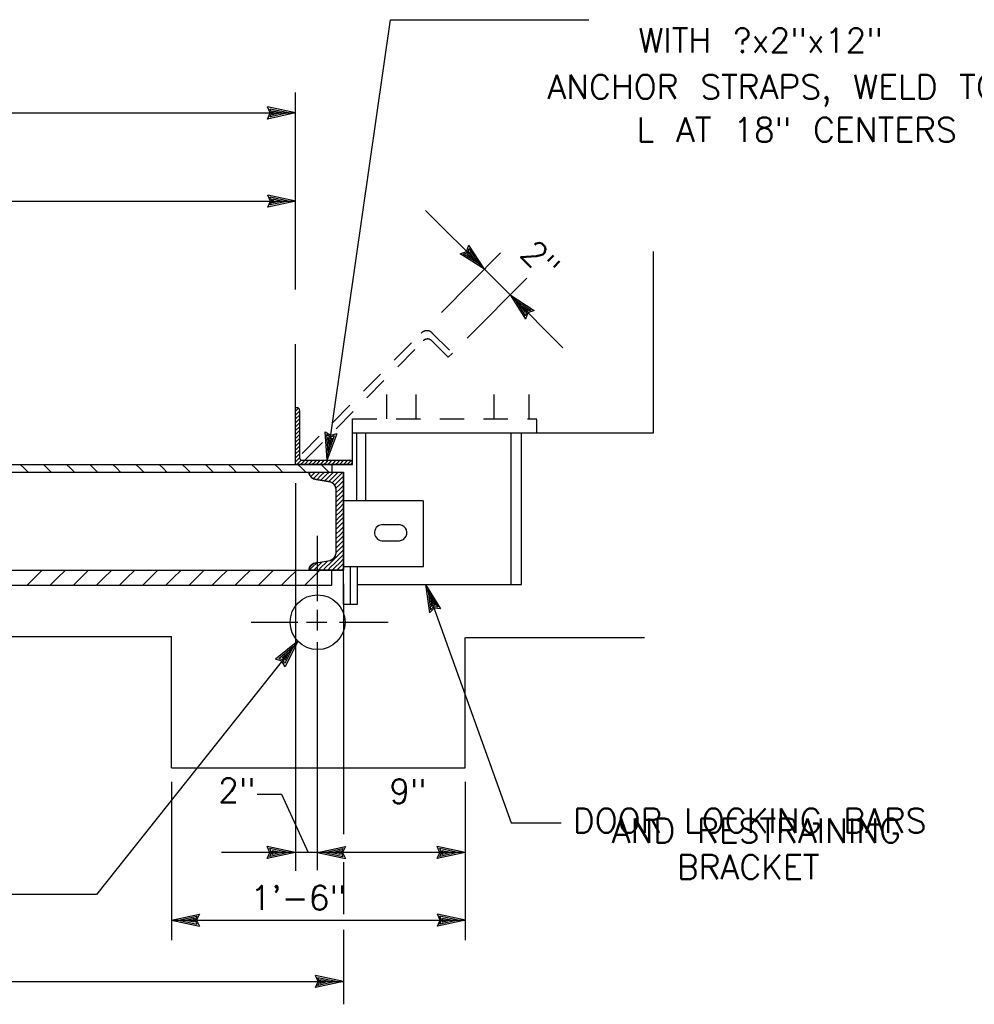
# Model space of a CAD drawing. Extents: x -27.8 to 14.2, y -21.6 to 8.4.
# Tile 5 of 30: x -13.5 to -8.5, y -9.3 to -4.2. Entities that reach past the tile are written whole.
import ezdxf
from ezdxf.enums import TextEntityAlignment as Align

# ---------------------------------------------------------------- set-up
doc = ezdxf.new("R2010")
doc.units = 0
doc.header["$MEASUREMENT"] = 0
doc.linetypes.add('HIDDEN2', pattern=[0.1875, 0.125, -0.0625])
doc.layers.add('01', color=7, linetype='CONTINUOUS')
doc.styles.add('TXT_SHX', font='txt.shx')

msp = doc.modelspace()

# ---------------------------------------------------------------- linework, layer by layer
at = {"layer": '01', "color": 7, "linetype": 'CONTINUOUS'}
for p, q in [((-11.8758, -6.5036), (-11.5498, -4.2366)), ((-11.5498, -4.2366), (-10.5298, -4.2366)), ((-12.0378, -5.6246), (-12.0378, -4.6116)), ((-12.0378, -5.6246), (-12.0378, -4.6116)), ((-12.0378, -4.7166), (-12.1818, -4.6856)), ((-12.1678, -4.7166), (-12.1818, -4.6856)), ((-12.0748, -4.7166), (-12.1688, -4.6966)), ((-12.1598, -4.7166), (-12.1688, -4.6966)), ((-12.1108, -4.7166), (-12.1558, -4.7076)), ((-12.1518, -4.7166), (-12.1558, -4.7076)), ((-20.1068, -4.7166), (-12.0378, -4.7166)), ((-12.0378, -4.7166), (-12.1818, -4.7476)), ((-12.1818, -4.7476), (-12.1678, -4.7166)), ((-12.0748, -4.7166), (-12.1688, -4.7366)), ((-12.1688, -4.7366), (-12.1598, -4.7166)), ((-12.1108, -4.7166), (-12.1558, -4.7266)), ((-12.1558, -4.7266), (-12.1518, -4.7166)), ((-12.0368, -5.1696), (-12.1808, -5.1386)), ((-12.1668, -5.1696), (-12.1808, -5.1386)), ((-12.0738, -5.1696), (-12.1678, -5.1496)), ((-12.1588, -5.1696), (-12.1678, -5.1496)), ((-12.1098, -5.1696), (-12.1548, -5.1606)), ((-12.1508, -5.1696), (-12.1548, -5.1606)), ((-16.0718, -5.1696), (-12.0378, -5.1696)), ((-12.0368, -5.1696), (-12.1808, -5.2006)), ((-12.1808, -5.2006), (-12.1668, -5.1696)), ((-12.0738, -5.1696), (-12.1678, -5.1896)), ((-12.1678, -5.1896), (-12.1588, -5.1696)), ((-12.1098, -5.1696), (-12.1548, -5.1796)), ((-12.1548, -5.1796), (-12.1508, -5.1696)), ((-11.3698, -5.2176), (-11.0668, -5.5206)), ((-11.1588, -5.4286), (-11.1468, -5.3966)), ((-11.1528, -5.4346), (-11.1448, -5.4136)), ((-11.0668, -5.5206), (-11.1468, -5.3966)), ((-11.0928, -5.4946), (-11.1448, -5.4136)), ((-11.2878, -5.7426), (-10.9848, -5.4366)), ((-11.1908, -5.4406), (-11.1588, -5.4286)), ((-11.0668, -5.5206), (-11.1908, -5.4406)), ((-11.1738, -5.4426), (-11.1528, -5.4346)), ((-11.0928, -5.4946), (-11.1738, -5.4426)), ((-11.1578, -5.4446), (-11.1478, -5.4396)), ((-11.1188, -5.4686), (-11.1578, -5.4446)), ((-11.1478, -5.4396), (-11.1438, -5.4306)), ((-11.1188, -5.4686), (-11.1438, -5.4306)), ((-10.1978, -6.3616), (-10.1978, -5.4296)), ((-11.0668, -5.5206), (-10.9348, -5.6526)), ((-11.1548, -5.8746), (-10.8488, -5.5656)), ((-10.9348, -5.6526), (-10.6628, -5.9246)), ((-10.9348, -5.6526), (-10.8108, -5.7326)), ((-10.9348, -5.6526), (-10.8548, -5.7766)), ((-10.9088, -5.6786), (-10.8278, -5.7306)), ((-10.9088, -5.6786), (-10.8568, -5.7596)), ((-10.8828, -5.7046), (-10.8578, -5.7426)), ((-10.8828, -5.7046), (-10.8438, -5.7286)), ((-10.8538, -5.7336), (-10.8578, -5.7426)), ((-10.8488, -5.7386), (-10.8568, -5.7596)), ((-10.8428, -5.7446), (-10.8548, -5.7766)), ((-10.8438, -5.7286), (-10.8538, -5.7336)), ((-10.8278, -5.7306), (-10.8488, -5.7386)), ((-10.8108, -5.7326), (-10.8428, -5.7446)), ((-12.0378, -6.5246), (-12.0378, -5.9066)), ((-12.0378, -6.2326), (-12.0308, -6.2326)), ((-12.0378, -6.5246), (-12.0378, -6.2326)), ((-12.0378, -6.2506), (-12.0228, -6.2356)), ((-12.0378, -6.2516), (-12.0378, -6.2506)), ((-12.0378, -6.2706), (-12.0178, -6.2506)), ((-12.0378, -6.2716), (-12.0378, -6.2706)), ((-12.0378, -6.2906), (-12.0178, -6.2706)), ((-12.0178, -6.2506), (-12.0168, -6.2506)), ((-12.0178, -6.2706), (-12.0168, -6.2706)), ((-12.0168, -6.4906), (-12.0168, -6.2466)), ((-12.0378, -6.2916), (-12.0378, -6.2906)), ((-12.0378, -6.3106), (-12.0178, -6.2906)), ((-12.0378, -6.3116), (-12.0378, -6.3106)), ((-12.0378, -6.3306), (-12.0178, -6.3106)), ((-12.0378, -6.3316), (-12.0378, -6.3306)), ((-12.0378, -6.3506), (-12.0178, -6.3306)), ((-12.0178, -6.2906), (-12.0168, -6.2906)), ((-12.0178, -6.3106), (-12.0168, -6.3106)), ((-12.0178, -6.3306), (-12.0168, -6.3306)), ((-12.0378, -6.3516), (-12.0378, -6.3506)), ((-12.0378, -6.3706), (-12.0178, -6.3506)), ((-12.0378, -6.3716), (-12.0378, -6.3706)), ((-12.0378, -6.3906), (-12.0178, -6.3706)), ((-12.0178, -6.3506), (-12.0168, -6.3506)), ((-12.0178, -6.3706), (-12.0168, -6.3706)), ((-11.8758, -6.5036), (-11.8858, -6.3566)), ((-11.8858, -6.3566), (-11.8568, -6.3746)), ((-11.8708, -6.4666), (-11.8768, -6.3706)), ((-11.8768, -6.3706), (-11.8588, -6.3826)), ((-11.8758, -6.5036), (-11.8248, -6.3656)), ((-11.8708, -6.4666), (-11.8378, -6.3766)), ((-11.8588, -6.3826), (-11.8378, -6.3766)), ((-11.8568, -6.3746), (-11.8248, -6.3656)), ((-11.7458, -6.3616), (-10.1978, -6.3616)), ((-11.7458, -6.5246), (-11.7458, -6.3616)), ((-11.7228, -6.7106), (-11.7228, -6.3616)), ((-11.6758, -6.7106), (-11.6758, -6.3616)), ((-10.9298, -7.1426), (-10.9298, -6.3616)), ((-10.8768, -7.1426), (-10.8768, -6.3616)), ((-12.0378, -6.3916), (-12.0378, -6.3906)), ((-12.0378, -6.4106), (-12.0178, -6.3906)), ((-12.0378, -6.4116), (-12.0378, -6.4106)), ((-12.0378, -6.4306), (-12.0178, -6.4106)), ((-12.0378, -6.4316), (-12.0378, -6.4306)), ((-12.0378, -6.4506), (-12.0178, -6.4306)), ((-12.0178, -6.3906), (-12.0168, -6.3906)), ((-12.0178, -6.4106), (-12.0168, -6.4106)), ((-12.0178, -6.4306), (-12.0168, -6.4306)), ((-11.8658, -6.4316), (-11.8688, -6.3856)), ((-11.8688, -6.3856), (-11.8598, -6.3906)), ((-11.8658, -6.4316), (-11.8498, -6.3876)), ((-11.8598, -6.3906), (-11.8498, -6.3876)), ((-12.0378, -6.4516), (-12.0378, -6.4506)), ((-12.0378, -6.4706), (-12.0178, -6.4506)), ((-12.0378, -6.4716), (-12.0378, -6.4706)), ((-12.0378, -6.4906), (-12.0178, -6.4706)), ((-12.0178, -6.4506), (-12.0168, -6.4506)), ((-12.0178, -6.4706), (-12.0168, -6.4706)), ((-20.5278, -6.5246), (-11.7458, -6.5246)), ((-13.4338, -6.5446), (-13.4538, -6.5246)), ((-13.3148, -6.5446), (-13.3348, -6.5246)), ((-13.1958, -6.5446), (-13.2158, -6.5246)), ((-13.0768, -6.5446), (-13.0968, -6.5246)), ((-12.9578, -6.5446), (-12.9778, -6.5246)), ((-12.8388, -6.5446), (-12.8588, -6.5246)), ((-12.7198, -6.5446), (-12.7398, -6.5246)), ((-12.6008, -6.5446), (-12.6208, -6.5246)), ((-12.4818, -6.5446), (-12.5018, -6.5246)), ((-12.3628, -6.5446), (-12.3828, -6.5246)), ((-12.2438, -6.5446), (-12.2638, -6.5246)), ((-12.1248, -6.5446), (-12.1448, -6.5246)), ((-12.0378, -6.4916), (-12.0378, -6.4906)), ((-12.0378, -6.5106), (-12.0178, -6.4906)), ((-12.0378, -6.5116), (-12.0378, -6.5106)), ((-11.7458, -6.5246), (-12.0378, -6.5246)), ((-12.0318, -6.5246), (-12.0178, -6.5106)), ((-12.0058, -6.5446), (-12.0258, -6.5246)), ((-12.0178, -6.4906), (-12.0168, -6.4906)), ((-12.0178, -6.5106), (-12.0088, -6.5026)), ((-12.0118, -6.5246), (-11.9978, -6.5106)), ((-12.0038, -6.5036), (-11.7588, -6.5036)), ((-11.9978, -6.5106), (-11.9908, -6.5036)), ((-11.9918, -6.5246), (-11.9778, -6.5106)), ((-11.9778, -6.5106), (-11.9708, -6.5036)), ((-11.9718, -6.5246), (-11.9578, -6.5106)), ((-11.9578, -6.5106), (-11.9508, -6.5036)), ((-11.9518, -6.5246), (-11.9378, -6.5106)), ((-11.9378, -6.5106), (-11.9308, -6.5036)), ((-11.9318, -6.5246), (-11.9178, -6.5106)), ((-11.9178, -6.5106), (-11.9108, -6.5036)), ((-11.9118, -6.5246), (-11.8978, -6.5106)), ((-11.8868, -6.5446), (-11.9068, -6.5246)), ((-11.8978, -6.5106), (-11.8908, -6.5036)), ((-11.8918, -6.5246), (-11.8778, -6.5106)), ((-11.8778, -6.5106), (-11.8708, -6.5036)), ((-11.8718, -6.5246), (-11.8578, -6.5106)), ((-11.8578, -6.5106), (-11.8508, -6.5036)), ((-11.8518, -6.5246), (-11.8378, -6.5106)), ((-11.8508, -6.5246), (-11.8508, -6.5646)), ((-11.8378, -6.5106), (-11.8308, -6.5036)), ((-11.8318, -6.5246), (-11.8178, -6.5106)), ((-11.8178, -6.5106), (-11.8108, -6.5036)), ((-11.8118, -6.5246), (-11.7978, -6.5106)), ((-11.7978, -6.5106), (-11.7908, -6.5036)), ((-11.7918, -6.5246), (-11.7778, -6.5106)), ((-11.7778, -6.5106), (-11.7708, -6.5036)), ((-11.7728, -6.5246), (-11.7588, -6.5106)), ((-11.7588, -6.5106), (-11.7528, -6.5046)), ((-11.7528, -6.5246), (-11.7448, -6.5166)), ((-11.7458, -6.5246), (-11.7458, -6.5166)), ((-20.5818, -6.5646), (-11.7918, -6.5646)), ((-13.4138, -6.5646), (-13.4338, -6.5446)), ((-13.2948, -6.5646), (-13.3148, -6.5446)), ((-13.1758, -6.5646), (-13.1958, -6.5446)), ((-13.0568, -6.5646), (-13.0768, -6.5446)), ((-12.9378, -6.5646), (-12.9578, -6.5446)), ((-12.8188, -6.5646), (-12.8388, -6.5446)), ((-12.6998, -6.5646), (-12.7198, -6.5446)), ((-12.5808, -6.5646), (-12.6008, -6.5446)), ((-12.4618, -6.5646), (-12.4818, -6.5446)), ((-12.3428, -6.5646), (-12.3628, -6.5446)), ((-12.2238, -6.5646), (-12.2438, -6.5446)), ((-12.1048, -6.5646), (-12.1248, -6.5446)), ((-11.9858, -6.5646), (-12.0058, -6.5446)), ((-11.9678, -6.5726), (-11.9608, -6.5646)), ((-11.9598, -6.5876), (-11.9528, -6.5806)), ((-11.9528, -6.5806), (-11.9368, -6.5646)), ((-11.9468, -6.5986), (-11.9288, -6.5806)), ((-11.9288, -6.5806), (-11.9128, -6.5646)), ((-11.9278, -6.6036), (-11.9058, -6.5806)), ((-11.9058, -6.5806), (-11.8898, -6.5646)), ((-11.9058, -6.6046), (-11.8818, -6.5806)), ((-11.8668, -6.5646), (-11.8868, -6.5446)), ((-11.8818, -6.5806), (-11.8658, -6.5646)), ((-11.8818, -6.6046), (-11.8578, -6.5806)), ((-11.8578, -6.5806), (-11.8428, -6.5646)), ((-11.8578, -6.6046), (-11.8348, -6.5806)), ((-11.8348, -6.5806), (-11.8188, -6.5646)), ((-11.8348, -6.6046), (-11.8108, -6.5806)), ((-11.8108, -6.5806), (-11.7948, -6.5646)), ((-11.8108, -6.6046), (-11.7918, -6.5846)), ((-11.7918, -7.0686), (-11.7918, -6.5646)), ((-12.0378, -6.6216), (-12.0378, -8.6166)), ((-11.9318, -6.6026), (-11.8598, -6.6146)), ((-11.9078, -6.6066), (-11.9058, -6.6046)), ((-11.8878, -6.6106), (-11.8818, -6.6046)), ((-11.8678, -6.6136), (-11.8578, -6.6046)), ((-11.8498, -6.6196), (-11.8348, -6.6046)), ((-11.8378, -6.6316), (-11.8348, -6.6276)), ((-11.8348, -6.6276), (-11.8108, -6.6046)), ((-11.8308, -6.6476), (-11.8108, -6.6276)), ((-11.8108, -6.6276), (-11.7918, -6.6086)), ((-11.8108, -6.6516), (-11.7918, -6.6326)), ((-11.8288, -6.6696), (-11.8108, -6.6516)), ((-11.8288, -6.9726), (-11.8288, -6.6606)), ((-11.8288, -6.6936), (-11.8108, -6.6756)), ((-11.8108, -6.6756), (-11.7918, -6.6556)), ((-11.8108, -6.6986), (-11.7918, -6.6796)), ((-11.8288, -6.7166), (-11.8108, -6.6986)), ((-11.8288, -6.7406), (-11.8108, -6.7226)), ((-11.8108, -6.7226), (-11.7918, -6.7036)), ((-11.8108, -6.7466), (-11.7918, -6.7266)), ((-11.7918, -6.7106), (-11.3858, -6.7106)), ((-11.3798, -7.0496), (-11.3798, -6.7106)), ((-11.8288, -6.7646), (-11.8108, -6.7466)), ((-11.8288, -6.7876), (-11.8108, -6.7696)), ((-11.8108, -6.7696), (-11.7918, -6.7506)), ((-11.8108, -6.7936), (-11.7918, -6.7746)), ((-11.8098, -6.7926), (-11.8298, -6.8126)), ((-11.8288, -6.8346), (-11.7928, -6.7986)), ((-11.8288, -6.8586), (-11.7928, -6.8226)), ((-11.5918, -6.8346), (-11.5058, -6.8346)), ((-11.8288, -6.8826), (-11.8108, -6.8646)), ((-11.8288, -6.9066), (-11.8108, -6.8886)), ((-11.8108, -6.8646), (-11.7918, -6.8456)), ((-11.8108, -6.8886), (-11.7918, -6.8686)), ((-11.9248, -7.2286), (-11.9248, -6.8926)), ((-11.8288, -6.9296), (-11.8108, -6.9116)), ((-11.8288, -6.9536), (-11.8108, -6.9356)), ((-11.8108, -6.9116), (-11.7918, -6.8926)), ((-11.8108, -6.9356), (-11.7918, -6.9166)), ((-11.8108, -6.9596), (-11.7918, -6.9396)), ((-11.5938, -6.9176), (-11.5038, -6.9176)), ((-11.8348, -7.0066), (-11.8108, -6.9826)), ((-11.8288, -6.9776), (-11.8108, -6.9596)), ((-11.8108, -6.9826), (-11.7918, -6.9636)), ((-11.8108, -7.0066), (-11.7918, -6.9876)), ((-11.9528, -7.0536), (-11.9288, -7.0306)), ((-11.9318, -7.0306), (-11.8598, -7.0186)), ((-11.9288, -7.0536), (-11.9058, -7.0306)), ((-11.9058, -7.0306), (-11.9008, -7.0256)), ((-11.9058, -7.0536), (-11.8818, -7.0306)), ((-11.8818, -7.0306), (-11.8718, -7.0206)), ((-11.8818, -7.0536), (-11.8578, -7.0306)), ((-11.8578, -7.0306), (-11.8348, -7.0066)), ((-11.8578, -7.0536), (-11.8348, -7.0306)), ((-11.8348, -7.0306), (-11.8108, -7.0066)), ((-11.8348, -7.0536), (-11.8108, -7.0306)), ((-11.8108, -7.0306), (-11.7918, -7.0106)), ((-11.8108, -7.0536), (-11.7918, -7.0346)), ((-20.5818, -7.0686), (-11.7918, -7.0686)), ((-13.3828, -7.1106), (-13.3408, -7.0686)), ((-13.2638, -7.1106), (-13.2218, -7.0686)), ((-13.1448, -7.1106), (-13.1028, -7.0686)), ((-13.0258, -7.1106), (-12.9838, -7.0686)), ((-12.9068, -7.1106), (-12.8648, -7.0686)), ((-12.7878, -7.1106), (-12.7458, -7.0686)), ((-12.6688, -7.1106), (-12.6268, -7.0686)), ((-12.5498, -7.1106), (-12.5078, -7.0686)), ((-12.4308, -7.1106), (-12.3888, -7.0686)), ((-12.3118, -7.1106), (-12.2698, -7.0686)), ((-12.1928, -7.1106), (-12.1508, -7.0686)), ((-12.0738, -7.1106), (-12.0318, -7.0686)), ((-11.9678, -7.0686), (-11.9528, -7.0536)), ((-11.9548, -7.1106), (-11.9128, -7.0686)), ((-11.9438, -7.0686), (-11.9288, -7.0536)), ((-11.9208, -7.0686), (-11.9058, -7.0536)), ((-11.8968, -7.0686), (-11.8818, -7.0536)), ((-11.8728, -7.0686), (-11.8578, -7.0536)), ((-11.8508, -7.1466), (-11.8508, -7.0686)), ((-11.8498, -7.0686), (-11.8348, -7.0536)), ((-11.8258, -7.0686), (-11.8108, -7.0536)), ((-11.8018, -7.0686), (-11.7918, -7.0586)), ((-11.7918, -7.0496), (-11.3798, -7.0496)), ((-11.7918, -7.2446), (-11.7918, -7.0516)), ((-11.7558, -7.2446), (-11.7558, -7.0496)), ((-11.7188, -7.2446), (-11.7188, -7.0496)), ((-13.4188, -7.1466), (-13.3828, -7.1106)), ((-13.2998, -7.1466), (-13.2638, -7.1106)), ((-13.1808, -7.1466), (-13.1448, -7.1106)), ((-13.0618, -7.1466), (-13.0258, -7.1106)), ((-12.9428, -7.1466), (-12.9068, -7.1106)), ((-12.8238, -7.1466), (-12.7878, -7.1106)), ((-12.7048, -7.1466), (-12.6688, -7.1106)), ((-12.5858, -7.1466), (-12.5498, -7.1106)), ((-12.4668, -7.1466), (-12.4308, -7.1106)), ((-12.3478, -7.1466), (-12.3118, -7.1106)), ((-12.2288, -7.1466), (-12.1928, -7.1106)), ((-12.1098, -7.1466), (-12.0738, -7.1106)), ((-11.9908, -7.1466), (-11.9548, -7.1106)), ((-11.7918, -7.1396), (-11.7918, -8.4266)), ((-11.7188, -7.1426), (-10.8768, -7.1426)), ((-11.3698, -7.1426), (-10.9298, -8.3686)), ((-11.3698, -7.1426), (-11.2918, -7.2676)), ((-11.3698, -7.1426), (-11.3498, -7.2886)), ((-20.5278, -7.1466), (-11.8508, -7.1466)), ((-11.3568, -7.1776), (-11.3068, -7.2586)), ((-11.3568, -7.1776), (-11.3438, -7.2726)), ((-11.3448, -7.2116), (-11.3388, -7.2566)), ((-11.3448, -7.2116), (-11.3208, -7.2506)), ((-11.9248, -7.3786), (-11.9248, -7.2736)), ((-11.7918, -7.2446), (-11.7188, -7.2446)), ((-11.3258, -7.2646), (-11.3498, -7.2886)), ((-11.3288, -7.2576), (-11.3438, -7.2726)), ((-11.3308, -7.2496), (-11.3388, -7.2566)), ((-11.3208, -7.2506), (-11.3308, -7.2496)), ((-11.3068, -7.2586), (-11.3288, -7.2576)), ((-11.2918, -7.2676), (-11.3258, -7.2646)), ((-12.2668, -7.3366), (-12.0268, -7.3366)), ((-11.9818, -7.3366), (-11.8768, -7.3366)), ((-11.8118, -7.3366), (-11.5618, -7.3366)), ((-19.6098, -7.4106), (-12.6768, -7.4106)), ((-12.0268, -7.4346), (-13.0618, -8.7376)), ((-12.6768, -8.0856), (-12.6768, -7.4106)), ((-12.0268, -7.4346), (-12.1408, -7.5276)), ((-12.0268, -7.4346), (-12.0918, -7.5666)), ((-11.9248, -8.6116), (-11.9248, -7.4386)), ((-11.1658, -8.0856), (-11.1658, -7.4156)), ((-11.1618, -7.4156), (-10.2428, -7.4156)), ((-12.0498, -7.4636), (-12.1238, -7.5246)), ((-12.0718, -7.4916), (-12.1068, -7.5216)), ((-12.0498, -7.4636), (-12.0928, -7.5496)), ((-12.0718, -7.4916), (-12.0928, -7.5336)), ((-12.1078, -7.5366), (-12.1408, -7.5276)), ((-12.1028, -7.5306), (-12.1238, -7.5246)), ((-12.0918, -7.5666), (-12.1078, -7.5366)), ((-12.0978, -7.5236), (-12.1068, -7.5216)), ((-12.0928, -7.5496), (-12.1028, -7.5306)), ((-12.0928, -7.5336), (-12.0978, -7.5236)), ((-12.6768, -8.0856), (-11.1658, -8.0856)), ((-12.6768, -8.1576), (-12.6768, -8.9726)), ((-11.1658, -8.1576), (-11.1658, -8.9726)), ((-12.2358, -8.2216), (-12.1098, -8.2216)), ((-12.1098, -8.2216), (-11.9728, -8.5216)), ((-10.9298, -8.3686), (-10.6728, -8.3686)), ((-12.0398, -8.5216), (-12.1838, -8.4906)), ((-12.1698, -8.5216), (-12.1838, -8.4906)), ((-12.0768, -8.5216), (-12.1708, -8.5016)), ((-12.1618, -8.5216), (-12.1708, -8.5016)), ((-11.9258, -8.5216), (-11.7818, -8.4906)), ((-11.8888, -8.5216), (-11.7948, -8.5016)), ((-11.7948, -8.5016), (-11.8038, -8.5216)), ((-11.7818, -8.4906), (-11.7958, -8.5216)), ((-11.1658, -8.5216), (-11.3098, -8.4906)), ((-11.2958, -8.5216), (-11.3098, -8.4906)), ((-11.2028, -8.5216), (-11.2968, -8.5016)), ((-11.2878, -8.5216), (-11.2968, -8.5016)), ((-12.0398, -8.5216), (-12.4188, -8.5216)), ((-12.0398, -8.5216), (-12.1838, -8.5526)), ((-12.1838, -8.5526), (-12.1698, -8.5216)), ((-12.0768, -8.5216), (-12.1708, -8.5416)), ((-12.1708, -8.5416), (-12.1618, -8.5216)), ((-12.1128, -8.5216), (-12.1578, -8.5126)), ((-12.1538, -8.5216), (-12.1578, -8.5126)), ((-12.1128, -8.5216), (-12.1578, -8.5316)), ((-12.1578, -8.5316), (-12.1538, -8.5216)), ((-11.9258, -8.5216), (-12.0398, -8.5216)), ((-11.1658, -8.5216), (-11.9258, -8.5216)), ((-11.9258, -8.5216), (-11.7818, -8.5526)), ((-11.8888, -8.5216), (-11.7948, -8.5416)), ((-11.8528, -8.5216), (-11.8078, -8.5116)), ((-11.8528, -8.5216), (-11.8078, -8.5306)), ((-11.8078, -8.5116), (-11.8118, -8.5216)), ((-11.8118, -8.5216), (-11.8078, -8.5306)), ((-11.8038, -8.5216), (-11.7948, -8.5416)), ((-11.7958, -8.5216), (-11.7818, -8.5526)), ((-11.1658, -8.5216), (-11.3098, -8.5526)), ((-11.3098, -8.5526), (-11.2958, -8.5216)), ((-11.2028, -8.5216), (-11.2968, -8.5416)), ((-11.2968, -8.5416), (-11.2878, -8.5216)), ((-11.2388, -8.5216), (-11.2838, -8.5126)), ((-11.2798, -8.5216), (-11.2838, -8.5126)), ((-11.2388, -8.5216), (-11.2838, -8.5316)), ((-11.2838, -8.5316), (-11.2798, -8.5216)), ((-11.7918, -8.5706), (-11.7918, -8.8386)), ((-13.0618, -8.7376), (-13.7268, -8.7376)), ((-12.6768, -8.8696), (-12.5328, -8.8386)), ((-12.6398, -8.8696), (-12.5458, -8.8496)), ((-12.6038, -8.8696), (-12.5588, -8.8596)), ((-12.5588, -8.8596), (-12.5628, -8.8696)), ((-12.5458, -8.8496), (-12.5548, -8.8696)), ((-12.5328, -8.8386), (-12.5468, -8.8696)), ((-11.1648, -8.8696), (-11.3088, -8.8386)), ((-11.2948, -8.8696), (-11.3088, -8.8386)), ((-11.2018, -8.8696), (-11.2958, -8.8496)), ((-11.2868, -8.8696), (-11.2958, -8.8496)), ((-11.2378, -8.8696), (-11.2828, -8.8606)), ((-11.2788, -8.8696), (-11.2828, -8.8606)), ((-12.6768, -8.8696), (-11.1648, -8.8696)), ((-12.6768, -8.8696), (-12.5328, -8.9006)), ((-12.6398, -8.8696), (-12.5458, -8.8896)), ((-12.6038, -8.8696), (-12.5588, -8.8786)), ((-12.5628, -8.8696), (-12.5588, -8.8786)), ((-12.5548, -8.8696), (-12.5458, -8.8896)), ((-12.5468, -8.8696), (-12.5328, -8.9006)), ((-11.1648, -8.8696), (-11.3088, -8.9006)), ((-11.3088, -8.9006), (-11.2948, -8.8696)), ((-11.2018, -8.8696), (-11.2958, -8.8896)), ((-11.2958, -8.8896), (-11.2868, -8.8696)), ((-11.2378, -8.8696), (-11.2828, -8.8796)), ((-11.2828, -8.8796), (-11.2788, -8.8696)), ((-11.7918, -8.9196), (-11.7918, -9.3026)), ((-11.7918, -9.1856), (-11.9358, -9.1546)), ((-11.9218, -9.1856), (-11.9358, -9.1546)), ((-11.8288, -9.1856), (-11.9228, -9.1656)), ((-11.9138, -9.1856), (-11.9228, -9.1656)), ((-20.5818, -9.1856), (-11.7918, -9.1856)), ((-11.7918, -9.1856), (-11.9358, -9.2166)), ((-11.9358, -9.2166), (-11.9218, -9.1856)), ((-11.8288, -9.1856), (-11.9228, -9.2056)), ((-11.9228, -9.2056), (-11.9138, -9.1856)), ((-11.8648, -9.1856), (-11.9098, -9.1766)), ((-11.9058, -9.1856), (-11.9098, -9.1766)), ((-11.8648, -9.1856), (-11.9098, -9.1956)), ((-11.9098, -9.1956), (-11.9058, -9.1856))]:
    msp.add_line(p, q, dxfattribs=at)
at = {"layer": '01', "color": 7, "linetype": 'HIDDEN2'}
for p, q in [((-12.0048, -6.4686), (-11.3918, -5.8486)), ((-11.3348, -5.8486), (-11.2308, -5.9526)), ((-11.9878, -6.5016), (-11.3808, -5.8886)), ((-11.3378, -5.8886), (-11.2528, -5.9736)), ((-11.2528, -5.9736), (-11.2308, -5.9526)), ((-10.8358, -6.2906), (-10.8358, -6.0666)), ((-11.5688, -6.2906), (-11.5688, -6.1256)), ((-11.4178, -6.2906), (-11.4178, -6.1116)), ((-11.0168, -6.2906), (-11.0168, -6.1086)), ((-11.7458, -6.3616), (-11.7458, -6.2906)), ((-11.7458, -6.2906), (-10.7968, -6.2906)), ((-10.7968, -6.3616), (-10.7968, -6.2936))]:
    msp.add_line(p, q, dxfattribs=at)
at = {"layer": '01', "color": 7, "linetype": 'CONTINUOUS'}
msp.add_lwpolyline([(-11.9698, -7.0686), (-11.9668, -7.0556), (-11.9608, -7.0466), (-11.9508, -7.0376), (-11.9408, -7.0326), (-11.9318, -7.0306), (-11.8598, -7.0186), (-11.8508, -7.0136), (-11.8398, -7.0046), (-11.8348, -6.9976), (-11.8318, -6.9906), (-11.8288, -6.9816), (-11.8288, -6.9726), (-11.8288, -6.6606), (-11.8298, -6.6496), (-11.8328, -6.6406), (-11.8358, -6.6326), (-11.8418, -6.6256), (-11.8488, -6.6206), (-11.8598, -6.6146), (-11.9318, -6.6026), (-11.9448, -6.5996), (-11.9548, -6.5936), (-11.9598, -6.5876), (-11.9638, -6.5826), (-11.9668, -6.5776), (-11.9698, -6.5646), (-11.7918, -6.5646), (-11.7918, -7.0686)], close=True, dxfattribs=at)
msp.add_circle((-11.9248, -7.3366), 0.1411, dxfattribs=at)
at = {"layer": '01', "color": 7, "linetype": 'HIDDEN2'}
for centre, radius, end in [((-11.3631, -5.8769), 0.04, 135.2995), ((-11.3595, -5.9094), 0.03, 135.2928)]:
    msp.add_arc(centre, radius, 45, end, dxfattribs=at)
at = {"layer": '01', "color": 7, "linetype": 'CONTINUOUS'}
for centre, radius, start, end in [((-12.0305, -6.2463), 0.0133, 0, 90), ((-12.0038, -6.4903), 0.0133, 180, 270), ((-11.7588, -6.5169), 0.0133, 0, 90), ((-11.9292, -6.5616), 0.0407, 183.6901, 265.8051), ((-11.8741, -6.658), 0.0453, 356.7508, 72.1597), ((-11.8741, -6.9751), 0.0453, 287.8403, 3.2492), ((-11.9292, -7.0714), 0.0407, 94.1949, 176.3099)]:
    msp.add_arc(centre, radius, start, end, dxfattribs=at)
for centre, major_axis, start_param, end_param in [((-11.5903, -6.8761), (-0.0035, -0.0415), 3.141593, 6.283185), ((-11.5073, -6.8761), (0.0035, -0.0415), 0, 3.141593)]:
    msp.add_ellipse(centre, major_axis=major_axis, ratio=0.997071, start_param=start_param, end_param=end_param, dxfattribs=at)

# ---------------------------------------------------------------- texts
at = {"layer": '01', "color": 7, "linetype": 'CONTINUOUS', "style": 'TXT_SHX'}
for s, height, p in [('WITH ?x2"x12"', 0.124998, (-9.6456, -4.4056)), ('ANCHOR STRAPS, WELD TO', 0.124998, (-9.5818, -4.6446)), ('L AT 18" CENTERS', 0.124998, (-9.4604, -4.8656)), ('2"', 0.125, (-12.3402, -8.2646)), ('AND RESTRAINING', 0.124998, (-9.6676, -8.4716)), ('BRACKET', 0.125, (-9.71, -8.6586)), ('1\'-6"', 0.125, (-12.024, -8.8166))]:
    msp.add_text(s, height=height, dxfattribs=at).set_placement(p, align=Align.CENTER)
msp.add_text('2" ', height=0.125, rotation=315, dxfattribs=at).set_placement((-10.783, -5.5543), align=Align.CENTER)
for s, height, p in [('9"', 0.125, (-11.5558, -8.2686)), ('DOOR LOCKING BARS', 0.124998, (-10.6118, -8.4196))]:
    msp.add_text(s, height=height, dxfattribs=at).set_placement(p)

doc.saveas('drawing.dxf')
